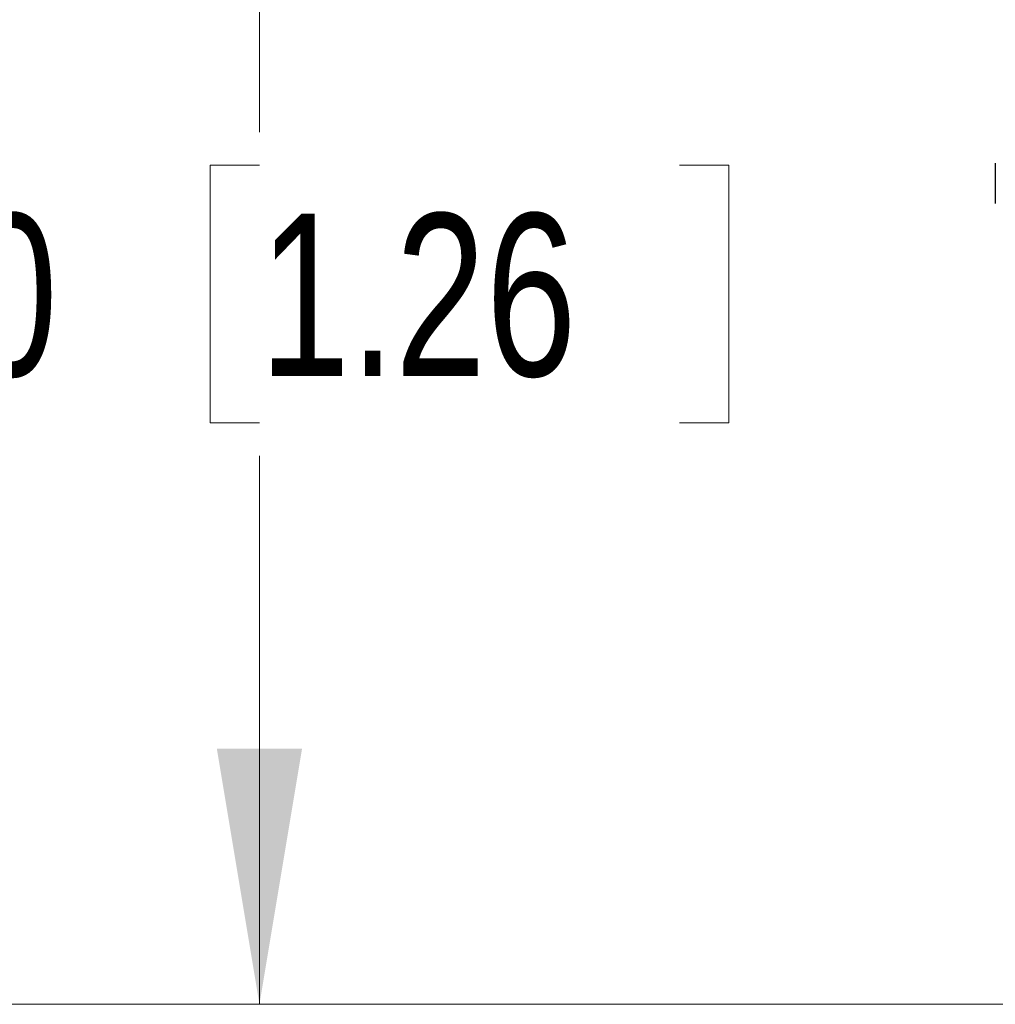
# Model space of a CAD drawing. Header units: millimetres. Extents: x 10 to 272, y 8 to 208.
# Tile 17 of 45: x 49 to 60, y 88 to 100. Entities that reach past the tile are written whole.
import ezdxf

# ---------------------------------------------------------------- set-up
doc = ezdxf.new("R2010")
doc.units = ezdxf.units.MM
doc.styles.add('SLDTEXTSTYLE0', font='TXT', dxfattribs={"width": 0.75})
doc.dimstyles.new('SLDDIMSTYLE0', dxfattribs={"dimtxt": 1.905, "dimasz": 3, "dimexe": 0, "dimexo": 0.0625, "dimgap": 0.47625, "dimtad": 0, "dimtih": 1, "dimtoh": 1, "dimdec": 1, "dimlfac": 2, "dimrnd": 1e-09, "dimzin": 4, "dimdsep": 46, "dimtxsty": 'SLDTEXTSTYLE0', "dimsah": 1, "dimcen": 0.09, "dimadec": 0, "dimazin": 1, "dimtfac": 1, "dimtdec": 1, "dimtofl": 0, "dimtmove": 0, "dimatfit": 3, "dimfxl": 1, "dimfrac": 2, "dimtolj": 1, "dimtzin": 12, "dimarcsym": 0})
doc.dimstyles.new('SLDDIMSTYLE2', dxfattribs={"dimtxt": 1.905, "dimasz": 3, "dimexe": 0, "dimexo": 0.0625, "dimgap": 0.47625, "dimtad": 0, "dimtih": 1, "dimtoh": 1, "dimdec": 1, "dimlfac": 2, "dimrnd": 1e-09, "dimzin": 12, "dimdsep": 46, "dimtxsty": 'SLDTEXTSTYLE0', "dimsah": 1, "dimcen": 0.09, "dimadec": 0, "dimazin": 3, "dimtfac": 1, "dimtdec": 1, "dimtofl": 0, "dimtmove": 0, "dimatfit": 3, "dimfxl": 1, "dimfrac": 2, "dimtolj": 1, "dimtzin": 12, "dimarcsym": 0})

# ---------------------------------------------------------------- blocks, each defined once
blk = doc.blocks.new('_D')
at = {"color": 7, "linetype": 'Continuous', "lineweight": 18}
for p, q in [((51.655, 104.229), (51.655, 98.459)), ((51.655, 98.072), (51.075, 98.072)), ((51.075, 98.072), (51.075, 95.048)), ((56.582, 98.072), (57.162, 98.072)), ((57.162, 98.072), (57.162, 95.048)), ((51.075, 95.048), (51.655, 95.048)), ((57.162, 95.048), (56.582, 95.048)), ((51.655, 88.229), (51.655, 94.661)), ((63.601, 88.229), (48.48, 88.229))]:
    blk.add_line(p, q, dxfattribs=at)
for points in [[(51.655, 104.229), (51.155, 101.229), (52.155, 101.229)], [(51.655, 88.229), (52.155, 91.229), (51.155, 91.229)]]:
    blk.add_solid(points, dxfattribs=at)
at = {"color": 7, "linetype": 'Continuous', "lineweight": 18, "char_height": 1.905, "attachment_point": 1, "style": 'SLDTEXTSTYLE0'}
for s, insert in [('32.0', (45.568, 97.504)), ('1.26', (51.655, 97.504))]:
    blk.add_mtext(s, dxfattribs=dict(at, insert=insert))
blk = doc.blocks.new('_D_4')
at = {"color": 7, "linetype": 'Continuous', "lineweight": 18}
for p, q in [((55.776, 133.764), (39.779, 133.764)), ((42.954, 133.764), (42.954, 114.626)), ((42.954, 114.24), (42.374, 114.24)), ((42.374, 114.24), (42.374, 111.215)), ((47.881, 114.24), (48.461, 114.24)), ((48.461, 114.24), (48.461, 111.215)), ((42.374, 111.215), (42.954, 111.215)), ((48.461, 111.215), (47.881, 111.215)), ((42.954, 88.229), (42.954, 110.828)), ((63.601, 88.229), (39.779, 88.229))]:
    blk.add_line(p, q, dxfattribs=at)
for points in [[(42.954, 133.764), (42.454, 130.764), (43.454, 130.764)], [(42.954, 88.229), (43.454, 91.229), (42.454, 91.229)]]:
    blk.add_solid(points, dxfattribs=at)
at = {"color": 7, "linetype": 'Continuous', "lineweight": 18, "char_height": 1.905, "attachment_point": 1, "style": 'SLDTEXTSTYLE0'}
for s, insert in [('91.1', (36.867, 113.671)), ('3.59', (42.954, 113.671))]:
    blk.add_mtext(s, dxfattribs=dict(at, insert=insert))

msp = doc.modelspace()

# ---------------------------------------------------------------- linework, layer by layer
at = {"color": 7, "linetype": 'Continuous', "lineweight": 25}
msp.add_line((60.287, 98.097), (60.287, 97.624), dxfattribs=at)

# ---------------------------------------------------------------- dimensions: what is measured, and where the dimension line sits
at = {"color": 7, "linetype": 'Continuous', "lineweight": 18}
for base, p2, dimstyle, picture, middle in [((42.954, 133.764), (57.046, 133.764), 'SLDDIMSTYLE2', '_D_4', (42.954, 112.727)), ((51.655, 104.229), (51.334, 104.229), 'SLDDIMSTYLE0', '_D', (51.655, 96.56))]:
    dim = msp.add_linear_dim(base=base, p1=(64.871, 88.229), p2=p2, angle=90, dimstyle=dimstyle, dxfattribs=at)
    dim.commit()
    dim.dimension.update_dxf_attribs({"geometry": picture, "text_midpoint": middle, "dimtype": 160})

doc.saveas('drawing.dxf')
